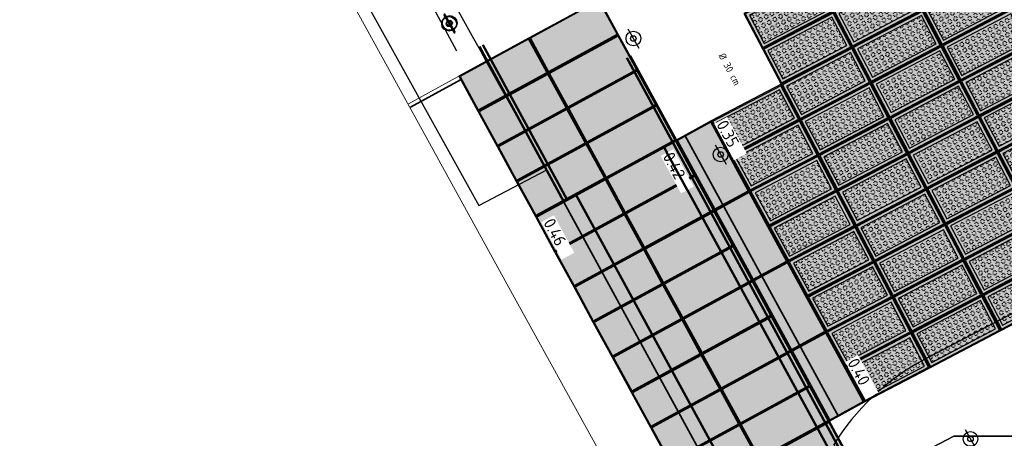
# Model space of a CAD drawing. Header units: metres. Extents: x 5472 to 110055, y 1070 to 521377.
# Tile 9 of 28: x 109157 to 109182, y 521074 to 521084. Entities that reach past the tile are written whole.
import ezdxf

# ---------------------------------------------------------------- set-up
doc = ezdxf.new("R2010")
doc.units = ezdxf.units.M
doc.linetypes.add('VH-OPSLUITBAND-SO', pattern=[10, 4, -2, 2, -2])
doc.linetypes.add('VH-OPSLUITBAND_80X200', pattern=[14, 8, -2, 2, -2])
for name, color, linetype, lineweight in [('B-WE-GR-BOOM_STAMDIAMETER-S', 90, 'Continuous', 25), ('B-WE-IE-MEUBILAIR_WEGMEUBILAIR-S', 7, 'Continuous', 25), ('B-WE-IE-TERREINAFSCHEIDING_KUNSTMATIG_RASTERHEKWERK-G', 20, 'IE-TERREINAFSCHEIDING_KUNSTMATIG-SO', 18), ('B-WE-VH-BEDRIJFSVLOERPLAAT_BETON_SIMBETON-A', 98, 'Continuous', 18), ('B-WE-VH-KANTVERHARDING_ASFALT-G', 1, 'Continuous', 18), ('N-WE-VH-BEDRIJFSVLOERPLAAT_BETON_SIMBETON-S', 148, 'Continuous', 25), ('N-WE-VH-HOOGTELABEL-T30', 160, 'Continuous', 35), ('N-WE-VH-KANTOPSLUITING_ACHTERKANTBAND-GD', 50, 'Continuous', 50), ('N-WE-VH-KANTOPSLUITING_OPSLUITBAND_100X200-G', 150, 'VH-OPSLUITBAND-SO', 35), ('N-WE-VH-KANTOPSLUITING_OPSLUITBAND_120X250-GD', 150, 'Continuous', 50), ('N-WE-VW-MARKERING_DWARS_DRIEHOEK-G', 7, 'VW-HAAIETAND50_L', 35), ('N-WE-VW-MARKERING_DWARS_OVERSTEEK_BLOKSTREEP-G', 7, 'VW-BLOK50', 50)]:
    doc.layers.add(name, color=color, linetype=linetype, lineweight=lineweight)
for name, color, linetype in [('M_banden', 6, 'Continuous'), ('M_bestaand hekwerk', 1, 'Continuous'), ('M_groen', 1, 'Continuous'), ('M_haag', 88, 'Continuous')]:
    doc.layers.add(name, color=color, linetype=linetype)
doc.styles.add('NLCS-ISO', font='NLCS-ISO.ttf')
doc.linetypes.add('IE-TERREINAFSCHEIDING-KUNSTMATIG-OPEN', pattern='A,7,-1.5,[67,NLCS.shx,S=0.75,R=0,X=0,Y=0],-1.5', length=10)
doc.linetypes.add('IE-TERREINAFSCHEIDING_KUNSTMATIG-SO', pattern='A,4,[82,NLCS.shx,S=0.75,R=90,X=0,Y=0],4,-2', length=10)
doc.linetypes.add('VW-BLOK50', pattern='A,0,-0.5,[148,NLCS.shx,S=1,R=0,X=-0.5,Y=0],-0.5', length=1)
doc.linetypes.add('VW-HAAIETAND50_L', pattern='A,0,-0.5,[150,NLCS.shx,S=1,R=0,X=-0.625,Y=-0.25],-0.5', length=1)

# ---------------------------------------------------------------- blocks, each defined once
blk = doc.blocks.new('SVH-SIMBETON_2X1_GRAS_WIT_PAS')
h = blk.add_hatch()
h.set_pattern_fill('AVH-SIMBETON GRASPLAAT', color=0, scale=0.16, pattern_type=2)
h.set_pattern_definition([(180, (0.1899456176, 0.23), (-1.959434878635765e-17, -0.16), [0.0198912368, -0.1401087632]), (135, (0.2223879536, 0.2083227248), (-0.159999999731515, 8.881784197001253e-18), [0.0198912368, -0.2063829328]), (90, (0.23, 0.1700543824), (-0.16, 9.797174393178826e-18), [0.0198912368, -0.1401087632]), (45, (0.2083227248, 0.1376120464), (0, 0.159999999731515), [0.0198912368, -0.2063829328]), (0, (0.1700543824, 0.13), (0, 0.16), [0.0198912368, -0.1401087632]), (315, (0.1376120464, 0.1516772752), (0.159999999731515, -4.440892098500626e-17), [0.0198912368, -0.2063829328]), (270, (0.13, 0.1899456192), (0.16, -2.939152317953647e-17), [0.0198912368, -0.1401087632]), (225, (0.1516772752, 0.2223879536), (-2.664535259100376e-17, -0.159999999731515), [0.0198912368, -0.2063829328])])
h.paths.add_polyline_path([(0.1, 0.1), (1.9, 0.1), (1.9, 0.8999999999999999), (0.09999999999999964, 0.9)])
at = {"layer": 'B-WE-VH-BEDRIJFSVLOERPLAAT_BETON_SIMBETON-A', "true_color": 0xf7f7f7, "transparency": 33554559}
h = blk.add_hatch(color=7, dxfattribs=at)
h.dxf.hatch_style = 1
h.paths.add_polyline_path([(0, 0), (2, 0), (2, 1), (0, 1)])
at = {"color": 0}
for points in [[(0, 0), (2, 0), (2, 1), (0, 1)], [(0.02499999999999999, 0.02499999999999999), (1.975, 0.02499999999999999), (1.975, 0.9750000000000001), (0.02500000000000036, 0.975)]]:
    blk.add_lwpolyline(points, close=True, dxfattribs=at)
at = {"layer": 'Defpoints', "color": 0}
blk.add_lwpolyline([(0.1, 0.1), (1.9, 0.1), (1.9, 0.8999999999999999), (0.09999999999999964, 0.9)], close=True, dxfattribs=at)
blk = doc.blocks.new('*U140')
h = blk.add_hatch()
h.set_pattern_fill('AVH-SIMBETON GRASPLAAT', color=0, scale=0.16, pattern_type=2)
h.set_pattern_definition([(180, (0.1160102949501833, 0.23), (-1.959434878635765e-17, -0.16), [0.0198912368, -0.1401087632]), (135, (0.1484526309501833, 0.2083227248), (-0.159999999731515, 8.881784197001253e-18), [0.0198912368, -0.2063829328]), (90, (0.1560646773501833, 0.1700543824), (-0.16, 9.797174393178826e-18), [0.0198912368, -0.1401087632]), (45, (0.1343874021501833, 0.1376120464), (0, 0.159999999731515), [0.0198912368, -0.2063829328]), (0, (0.09611905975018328, 0.13), (0, 0.16), [0.0198912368, -0.1401087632]), (315, (0.0636767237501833, 0.1516772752), (0.159999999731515, -4.440892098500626e-17), [0.0198912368, -0.2063829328]), (270, (0.05606467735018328, 0.1899456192), (0.16, -2.939152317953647e-17), [0.0198912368, -0.1401087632]), (225, (0.07774195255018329, 0.2223879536), (-2.664535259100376e-17, -0.159999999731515), [0.0198912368, -0.2063829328])])
h.paths.add_polyline_path([(0.1, 0.1), (1.871093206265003, 0.1), (1.85497147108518, 0.8999999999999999), (0.09999999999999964, 0.9)])
at = {"layer": 'B-WE-VH-BEDRIJFSVLOERPLAAT_BETON_SIMBETON-A', "true_color": 0xf7f7f7, "transparency": 33554559}
h = blk.add_hatch(color=7, dxfattribs=at)
h.dxf.hatch_style = 1
h.paths.add_polyline_path([(0, 0), (1.971093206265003, 0), (1.95497147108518, 1), (0, 1)])
at = {"color": 0}
for points in [[(0, 0), (1.971093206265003, 0), (1.95497147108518, 1), (0, 1)], [(0.02499999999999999, 0.02499999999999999), (1.946093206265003, 0.02499999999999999), (1.929971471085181, 0.9750000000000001), (0.02500000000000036, 0.975)]]:
    blk.add_lwpolyline(points, close=True, dxfattribs=at)
at = {"layer": 'Defpoints', "color": 0}
blk.add_lwpolyline([(0.1, 0.1), (1.871093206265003, 0.1), (1.85497147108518, 0.8999999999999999), (0.09999999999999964, 0.9)], close=True, dxfattribs=at)
blk = doc.blocks.new('*U141')
h = blk.add_hatch()
h.set_pattern_fill('AVH-SIMBETON GRASPLAAT', color=0, scale=0.16, pattern_type=2)
h.set_pattern_definition([(180, (0.08376682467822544, 0.23), (-1.959434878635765e-17, -0.16), [0.0198912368, -0.1401087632]), (135, (0.1162091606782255, 0.2083227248), (-0.159999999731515, 8.881784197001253e-18), [0.0198912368, -0.2063829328]), (90, (0.1238212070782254, 0.1700543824), (-0.16, 9.797174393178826e-18), [0.0198912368, -0.1401087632]), (45, (0.1021439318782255, 0.1376120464), (0, 0.159999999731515), [0.0198912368, -0.2063829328]), (0, (0.06387558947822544, 0.13), (0, 0.16), [0.0198912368, -0.1401087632]), (315, (0.03143325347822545, 0.1516772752), (0.159999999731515, -4.440892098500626e-17), [0.0198912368, -0.2063829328]), (270, (0.02382120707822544, 0.1899456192), (0.16, -2.939152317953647e-17), [0.0198912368, -0.1401087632]), (225, (0.04549848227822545, 0.2223879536), (-2.664535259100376e-17, -0.159999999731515), [0.0198912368, -0.2063829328])])
h.paths.add_polyline_path([(0.1, 0.1), (1.854971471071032, 0.1), (1.838849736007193, 0.8999999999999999), (0.09999999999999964, 0.9)])
at = {"layer": 'B-WE-VH-BEDRIJFSVLOERPLAAT_BETON_SIMBETON-A', "true_color": 0xf7f7f7, "transparency": 33554559}
h = blk.add_hatch(color=7, dxfattribs=at)
h.dxf.hatch_style = 1
h.paths.add_polyline_path([(0, 0), (1.954971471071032, 0), (1.938849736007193, 1), (0, 1)])
at = {"color": 0}
for points in [[(0, 0), (1.954971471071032, 0), (1.938849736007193, 1), (0, 1)], [(0.02499999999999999, 0.02499999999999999), (1.929971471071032, 0.02499999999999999), (1.913849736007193, 0.9750000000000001), (0.02500000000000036, 0.975)]]:
    blk.add_lwpolyline(points, close=True, dxfattribs=at)
at = {"layer": 'Defpoints', "color": 0}
blk.add_lwpolyline([(0.1, 0.1), (1.854971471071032, 0.1), (1.838849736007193, 0.8999999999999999), (0.09999999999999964, 0.9)], close=True, dxfattribs=at)
blk = doc.blocks.new('*U142')
h = blk.add_hatch()
h.set_pattern_fill('AVH-SIMBETON GRASPLAAT', color=0, scale=0.16, pattern_type=2)
h.set_pattern_definition([(180, (0.05152335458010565, 0.23), (-1.959434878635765e-17, -0.16), [0.0198912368, -0.1401087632]), (135, (0.08396569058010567, 0.2083227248), (-0.159999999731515, 8.881784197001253e-18), [0.0198912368, -0.2063829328]), (90, (0.09157773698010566, 0.1700543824), (-0.16, 9.797174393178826e-18), [0.0198912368, -0.1401087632]), (45, (0.06990046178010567, 0.1376120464), (0, 0.159999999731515), [0.0198912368, -0.2063829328]), (0, (0.03163211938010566, 0.13), (0, 0.16), [0.0198912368, -0.1401087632]), (315, (-0.0008102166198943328, 0.1516772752), (0.159999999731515, -4.440892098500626e-17), [0.0198912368, -0.2063829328]), (270, (-0.00842226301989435, 0.1899456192), (0.16, -2.939152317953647e-17), [0.0198912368, -0.1401087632]), (225, (0.01325501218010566, 0.2223879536), (-2.664535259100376e-17, -0.159999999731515), [0.0198912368, -0.2063829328])])
h.paths.add_polyline_path([(0.1, 0.1), (1.838849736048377, 0.1), (1.822728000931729, 0.8999999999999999), (0.09999999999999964, 0.9)])
at = {"layer": 'B-WE-VH-BEDRIJFSVLOERPLAAT_BETON_SIMBETON-A', "true_color": 0xf7f7f7, "transparency": 33554559}
h = blk.add_hatch(color=7, dxfattribs=at)
h.dxf.hatch_style = 1
h.paths.add_polyline_path([(0, 0), (1.938849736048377, 0), (1.922728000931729, 1), (0, 1)])
at = {"color": 0}
for points in [[(0, 0), (1.938849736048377, 0), (1.922728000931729, 1), (0, 1)], [(0.02499999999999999, 0.02499999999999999), (1.913849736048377, 0.02499999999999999), (1.897728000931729, 0.9750000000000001), (0.02500000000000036, 0.975)]]:
    blk.add_lwpolyline(points, close=True, dxfattribs=at)
at = {"layer": 'Defpoints', "color": 0}
blk.add_lwpolyline([(0.1, 0.1), (1.838849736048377, 0.1), (1.822728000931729, 0.8999999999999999), (0.09999999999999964, 0.9)], close=True, dxfattribs=at)
blk = doc.blocks.new('*U143')
h = blk.add_hatch()
h.set_pattern_fill('AVH-SIMBETON GRASPLAAT', color=0, scale=0.16, pattern_type=2)
h.set_pattern_definition([(180, (0.01926628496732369, 0.23), (-1.959434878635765e-17, -0.16), [0.0198912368, -0.1401087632]), (135, (0.0517086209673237, 0.2083227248), (-0.159999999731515, 8.881784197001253e-18), [0.0198912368, -0.2063829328]), (90, (0.05932066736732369, 0.1700543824), (-0.16, 9.797174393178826e-18), [0.0198912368, -0.1401087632]), (45, (0.03764339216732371, 0.1376120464), (0, 0.159999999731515), [0.0198912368, -0.2063829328]), (0, (-0.0006249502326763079, 0.13), (0, 0.16), [0.0198912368, -0.1401087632]), (315, (-0.0330672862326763, 0.1516772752), (0.159999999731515, -4.440892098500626e-17), [0.0198912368, -0.2063829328]), (270, (-0.04067933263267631, 0.1899456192), (0.16, -2.939152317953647e-17), [0.0198912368, -0.1401087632]), (225, (-0.0190020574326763, 0.2223879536), (-2.664535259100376e-17, -0.159999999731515), [0.0198912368, -0.2063829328])])
h.paths.add_polyline_path([(0.1, 0.1), (1.822728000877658, 0.1), (1.806592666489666, 0.8999999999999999), (0.09999999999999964, 0.9)])
at = {"layer": 'B-WE-VH-BEDRIJFSVLOERPLAAT_BETON_SIMBETON-A', "true_color": 0xf7f7f7, "transparency": 33554559}
h = blk.add_hatch(color=7, dxfattribs=at)
h.dxf.hatch_style = 1
h.paths.add_polyline_path([(0, 0), (1.922728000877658, 0), (1.906592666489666, 1), (0, 1)])
at = {"color": 0}
for points in [[(0, 0), (1.922728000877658, 0), (1.906592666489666, 1), (0, 1)], [(0.02499999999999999, 0.02499999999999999), (1.897728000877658, 0.02499999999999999), (1.881592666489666, 0.9750000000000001), (0.02500000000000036, 0.975)]]:
    blk.add_lwpolyline(points, close=True, dxfattribs=at)
at = {"layer": 'Defpoints', "color": 0}
blk.add_lwpolyline([(0.1, 0.1), (1.822728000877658, 0.1), (1.806592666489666, 0.8999999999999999), (0.09999999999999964, 0.9)], close=True, dxfattribs=at)
blk = doc.blocks.new('*U144')
h = blk.add_hatch()
h.set_pattern_fill('AVH-SIMBETON GRASPLAAT', color=0, scale=0.16, pattern_type=2)
h.set_pattern_definition([(180, (-0.01297664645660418, 0.23), (-1.959434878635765e-17, -0.16), [0.0198912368, -0.1401087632]), (135, (0.01946568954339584, 0.2083227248), (-0.159999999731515, 8.881784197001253e-18), [0.0198912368, -0.2063829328]), (90, (0.02707773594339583, 0.1700543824), (-0.16, 9.797174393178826e-18), [0.0198912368, -0.1401087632]), (45, (0.005400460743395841, 0.1376120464), (0, 0.159999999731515), [0.0198912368, -0.2063829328]), (0, (-0.03286788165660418, 0.13), (0, 0.16), [0.0198912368, -0.1401087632]), (315, (-0.06531021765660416, 0.1516772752), (0.159999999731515, -4.440892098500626e-17), [0.0198912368, -0.2063829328]), (270, (-0.07292226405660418, 0.1899456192), (0.16, -2.939152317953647e-17), [0.0198912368, -0.1401087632]), (225, (-0.05124498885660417, 0.2223879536), (-2.664535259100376e-17, -0.159999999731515), [0.0198912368, -0.2063829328])])
h.paths.add_polyline_path([(0.1, 0.1), (1.806627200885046, 0.1), (1.79045053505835, 0.8999999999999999), (0.09999999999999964, 0.9)])
at = {"layer": 'B-WE-VH-BEDRIJFSVLOERPLAAT_BETON_SIMBETON-A', "true_color": 0xf7f7f7, "transparency": 33554559}
h = blk.add_hatch(color=7, dxfattribs=at)
h.dxf.hatch_style = 1
h.paths.add_polyline_path([(0, 0), (1.906627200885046, 0), (1.89045053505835, 1), (0, 1)])
at = {"color": 0}
for points in [[(0, 0), (1.906627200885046, 0), (1.89045053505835, 1), (0, 1)], [(0.02499999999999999, 0.02499999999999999), (1.881627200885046, 0.02499999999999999), (1.86545053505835, 0.9750000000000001), (0.02500000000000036, 0.975)]]:
    blk.add_lwpolyline(points, close=True, dxfattribs=at)
at = {"layer": 'Defpoints', "color": 0}
blk.add_lwpolyline([(0.1, 0.1), (1.806627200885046, 0.1), (1.79045053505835, 0.8999999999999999), (0.09999999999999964, 0.9)], close=True, dxfattribs=at)
blk = doc.blocks.new('*U145')
h = blk.add_hatch()
h.set_pattern_fill('AVH-SIMBETON GRASPLAAT', color=0, scale=0.16, pattern_type=2)
h.set_pattern_definition([(180, (-0.04525046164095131, 0.23), (-1.959434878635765e-17, -0.16), [0.0198912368, -0.1401087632]), (135, (-0.0128081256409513, 0.2083227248), (-0.159999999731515, 8.881784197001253e-18), [0.0198912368, -0.2063829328]), (90, (-0.005196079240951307, 0.1700543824), (-0.16, 9.797174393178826e-18), [0.0198912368, -0.1401087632]), (45, (-0.02687335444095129, 0.1376120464), (0, 0.159999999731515), [0.0198912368, -0.2063829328]), (0, (-0.06514169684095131, 0.13), (0, 0.16), [0.0198912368, -0.1401087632]), (315, (-0.0975840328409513, 0.1516772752), (0.159999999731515, -4.440892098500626e-17), [0.0198912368, -0.2063829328]), (270, (-0.1051960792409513, 0.1899456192), (0.16, -2.939152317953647e-17), [0.0198912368, -0.1401087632]), (225, (-0.0835188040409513, 0.2223879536), (-2.664535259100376e-17, -0.159999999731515), [0.0198912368, -0.2063829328])])
h.paths.add_polyline_path([(0.1, 0.1), (1.79045053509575, 0.1), (1.774353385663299, 0.8999999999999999), (0.09999999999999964, 0.9)])
at = {"layer": 'B-WE-VH-BEDRIJFSVLOERPLAAT_BETON_SIMBETON-A', "true_color": 0xf7f7f7, "transparency": 33554559}
h = blk.add_hatch(color=7, dxfattribs=at)
h.dxf.hatch_style = 1
h.paths.add_polyline_path([(0, 0), (1.89045053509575, 0), (1.874353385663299, 1), (0, 1)])
at = {"color": 0}
for points in [[(0, 0), (1.89045053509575, 0), (1.874353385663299, 1), (0, 1)], [(0.02499999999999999, 0.02499999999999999), (1.86545053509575, 0.02499999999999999), (1.849353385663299, 0.9750000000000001), (0.02500000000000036, 0.975)]]:
    blk.add_lwpolyline(points, close=True, dxfattribs=at)
at = {"layer": 'Defpoints', "color": 0}
blk.add_lwpolyline([(0.1, 0.1), (1.79045053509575, 0.1), (1.774353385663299, 0.8999999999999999), (0.09999999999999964, 0.9)], close=True, dxfattribs=at)
blk = doc.blocks.new('*U146')
h = blk.add_hatch()
h.set_pattern_fill('AVH-SIMBETON GRASPLAAT', color=0, scale=0.16, pattern_type=2)
h.set_pattern_definition([(180, (-0.07749393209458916, 0.23), (-1.959434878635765e-17, -0.16), [0.0198912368, -0.1401087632]), (135, (-0.04505159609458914, 0.2083227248), (-0.159999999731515, 8.881784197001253e-18), [0.0198912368, -0.2063829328]), (90, (-0.03743954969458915, 0.1700543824), (-0.16, 9.797174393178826e-18), [0.0198912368, -0.1401087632]), (45, (-0.05911682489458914, 0.1376120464), (0, 0.159999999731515), [0.0198912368, -0.2063829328]), (0, (-0.09738516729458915, 0.13), (0, 0.16), [0.0198912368, -0.1401087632]), (315, (-0.1298275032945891, 0.1516772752), (0.159999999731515, -4.440892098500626e-17), [0.0198912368, -0.2063829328]), (270, (-0.1374395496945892, 0.1899456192), (0.16, -2.939152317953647e-17), [0.0198912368, -0.1401087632]), (225, (-0.1157622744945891, 0.2223879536), (-2.664535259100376e-17, -0.159999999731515), [0.0198912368, -0.2063829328])])
h.paths.add_polyline_path([(0.1, 0.1), (1.774353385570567, 0.1), (1.758207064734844, 0.8999999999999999), (0.09999999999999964, 0.9)])
at = {"layer": 'B-WE-VH-BEDRIJFSVLOERPLAAT_BETON_SIMBETON-A', "true_color": 0xf7f7f7, "transparency": 33554559}
h = blk.add_hatch(color=7, dxfattribs=at)
h.dxf.hatch_style = 1
h.paths.add_polyline_path([(0, 0), (1.874353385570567, 0), (1.858207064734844, 1), (0, 1)])
at = {"color": 0}
for points in [[(0, 0), (1.874353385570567, 0), (1.858207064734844, 1), (0, 1)], [(0.02499999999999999, 0.02499999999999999), (1.849353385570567, 0.02499999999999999), (1.833207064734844, 0.9750000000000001), (0.02500000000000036, 0.975)]]:
    blk.add_lwpolyline(points, close=True, dxfattribs=at)
at = {"layer": 'Defpoints', "color": 0}
blk.add_lwpolyline([(0.1, 0.1), (1.774353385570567, 0.1), (1.758207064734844, 0.8999999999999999), (0.09999999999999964, 0.9)], close=True, dxfattribs=at)
blk = doc.blocks.new('*U147')
h = blk.add_hatch()
h.set_pattern_fill('AVH-SIMBETON GRASPLAAT', color=0, scale=0.16, pattern_type=2)
h.set_pattern_definition([(180, (-0.1097332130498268, 0.23), (-1.959434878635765e-17, -0.16), [0.0198912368, -0.1401087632]), (135, (-0.07729087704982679, 0.2083227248), (-0.159999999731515, 8.881784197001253e-18), [0.0198912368, -0.2063829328]), (90, (-0.0696788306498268, 0.1700543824), (-0.16, 9.797174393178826e-18), [0.0198912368, -0.1401087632]), (45, (-0.09135610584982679, 0.1376120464), (0, 0.159999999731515), [0.0198912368, -0.2063829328]), (0, (-0.1296244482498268, 0.13), (0, 0.16), [0.0198912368, -0.1401087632]), (315, (-0.1620667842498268, 0.1516772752), (0.159999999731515, -4.440892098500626e-17), [0.0198912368, -0.2063829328]), (270, (-0.1696788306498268, 0.1899456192), (0.16, -2.939152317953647e-17), [0.0198912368, -0.1401087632]), (225, (-0.1480015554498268, 0.2223879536), (-2.664535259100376e-17, -0.159999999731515), [0.0198912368, -0.2063829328])])
h.paths.add_polyline_path([(0.1, 0.1), (1.758207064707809, 0.1), (1.742114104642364, 0.8999999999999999), (0.09999999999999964, 0.9)])
at = {"layer": 'B-WE-VH-BEDRIJFSVLOERPLAAT_BETON_SIMBETON-A', "true_color": 0xf7f7f7, "transparency": 33554559}
h = blk.add_hatch(color=7, dxfattribs=at)
h.dxf.hatch_style = 1
h.paths.add_polyline_path([(0, 0), (1.858207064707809, 0), (1.842114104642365, 1), (0, 1)])
at = {"color": 0}
for points in [[(0, 0), (1.858207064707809, 0), (1.842114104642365, 1), (0, 1)], [(0.02499999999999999, 0.02499999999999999), (1.833207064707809, 0.02499999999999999), (1.817114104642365, 0.9750000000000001), (0.02500000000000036, 0.975)]]:
    blk.add_lwpolyline(points, close=True, dxfattribs=at)
at = {"layer": 'Defpoints', "color": 0}
blk.add_lwpolyline([(0.1, 0.1), (1.758207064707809, 0.1), (1.742114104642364, 0.8999999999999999), (0.09999999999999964, 0.9)], close=True, dxfattribs=at)
blk = doc.blocks.new('SVH-SIMBETON_2X1_VLAK_WIT')
at = {"layer": 'B-WE-VH-BEDRIJFSVLOERPLAAT_BETON_SIMBETON-A', "true_color": 0xf7f7f7, "transparency": 33554559}
h = blk.add_hatch(color=7, dxfattribs=at)
h.dxf.hatch_style = 1
h.paths.add_polyline_path([(0, 0), (2, 0), (2, 1), (0, 1)])
at = {"color": 0}
for points in [[(0, 0), (2, 0), (2, 1), (0, 1)], [(0.02499999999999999, 0.02499999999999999), (1.975, 0.02499999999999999), (1.975, 0.9750000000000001), (0.02500000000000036, 0.975)]]:
    blk.add_lwpolyline(points, close=True, dxfattribs=at)
blk = doc.blocks.new('SVH-SIMBETON_2X1_VLAK_ROOD')
at = {"layer": 'B-WE-VH-BEDRIJFSVLOERPLAAT_BETON_SIMBETON-A', "true_color": 0x90504e, "transparency": 33554559}
h = blk.add_hatch(color=15, dxfattribs=at)
h.dxf.hatch_style = 1
h.paths.add_polyline_path([(0, 0), (2, 0), (2, 1), (0, 1)])
at = {"color": 0}
for points in [[(0, 0), (2, 0), (2, 1), (0, 1)], [(0.02499999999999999, 0.02499999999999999), (1.975, 0.02499999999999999), (1.975, 0.9750000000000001), (0.02500000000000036, 0.975)]]:
    blk.add_lwpolyline(points, close=True, dxfattribs=at)
blk = doc.blocks.new('SIE-WEG_VERKEERSBORD_PAAL')
blk.add_line((-0.09143996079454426, 8.445749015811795e-05), (0.09143996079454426, -8.445749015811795e-05))
for radius in [0.06095999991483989, 0.02272038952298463]:
    blk.add_circle((1.090049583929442e-10, 1.453399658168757e-10), radius)
at = {"style": 'NLCS-ISO'}
blk.add_attdef('VERKEERSBORD', (0.06107149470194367, 0.06148789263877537), '', height=0.12192, dxfattribs=at)

msp = doc.modelspace()

# ---------------------------------------------------------------- linework, layer by layer
at = {"layer": 'B-WE-IE-TERREINAFSCHEIDING_KUNSTMATIG_RASTERHEKWERK-G', "color": 20, "linetype": 'IE-TERREINAFSCHEIDING-KUNSTMATIG-OPEN', "lineweight": -3, "transparency": 33554687}
msp.add_lwpolyline([(109168.287, 521083.2790000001), (109163.4300000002, 521092.3140000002), (109158.0240000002, 521102.094), (109150.6970000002, 521115.6150000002), (109146.5279999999, 521123.398), (109141.1290000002, 521133.1940000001)], dxfattribs=at)
at = {"layer": 'M_banden', "transparency": 33554687}
for points in [[(109172.6950545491, 521078.8906957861, 7.140837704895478e-07), (109172.695041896, 521078.8906842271)], [(109173.7277414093, 521076.9965452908, 7.140837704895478e-07), (109173.7277287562, 521076.9965337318)], [(109174.7604282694, 521075.1023947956, 7.140837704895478e-07), (109174.7604156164, 521075.1023832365)]]:
    msp.add_lwpolyline(points, format="xyb", dxfattribs=at)
at = {"layer": 'M_bestaand hekwerk', "transparency": 33554687}
msp.add_lwpolyline([(109180.7, 521073.6560000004), (109185.624, 521073.6560000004), (109201.326, 521077.6040000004), (109206.231, 521080.4700000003), (109209.9460000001, 521083.9020000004), (109216.867, 521089.9020000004), (109224.152, 521093.0840000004), (109231.425902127, 521095.9387137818)], dxfattribs=at)
at = {"layer": 'M_groen', "transparency": 33554687}
msp.add_lwpolyline([(109185.4579676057, 521059.2248627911), (109210.079, 521073.1890000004), (109219.713, 521089.0840000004), (109225.2241446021, 521085.7205224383), (109231.425902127, 521095.9387137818), (109224.152, 521093.0840000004), (109216.867, 521089.9020000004), (109209.9460000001, 521083.9020000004), (109206.231, 521080.4700000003), (109201.326, 521077.6040000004), (109185.624, 521073.6560000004), (109180.7, 521073.6560000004), (109178.2816422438, 521072.3876527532)], close=True, dxfattribs=at)
for points in [[(109199.775328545, 521085.9643519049), (109179.9035221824, 521075.5422583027, 0.1288748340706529), (109177.7018603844, 521073.4424306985), (109177.7054982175, 521073.4444140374), (109178.2816422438, 521072.387652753), (109180.7, 521073.6560000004), (109185.624, 521073.6560000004)], [(109171.1460148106, 521081.7319128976, 3.172498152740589e-07), (109171.1460091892, 521081.7319077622)], [(109171.6623582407, 521080.78483765, 3.172498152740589e-07), (109171.6623526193, 521080.7848325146)], [(109172.6950451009, 521078.8906871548, 3.172498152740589e-07), (109172.6950394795, 521078.8906820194)], [(109173.7277319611, 521076.9965366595, 3.172498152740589e-07), (109173.7277263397, 521076.9965315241)], [(109174.7604188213, 521075.1023861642, 3.172498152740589e-07), (109174.7604131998, 521075.1023810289)]]:
    msp.add_lwpolyline(points, format="xyb", dxfattribs=at)
at = {"layer": 'M_haag', "transparency": 33554687}
msp.add_lwpolyline([(109152.9119999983, 521108.2200000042), (109157.8224999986, 521099.3425000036), (109160.2777499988, 521094.9037500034), (109162.7329999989, 521090.4650000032), (109165.9726647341, 521084.6081374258), (109168.8410390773, 521079.4225161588), (109170.5380309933, 521080.3150443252, -0.00445254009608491), (109165.2833688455, 521089.8797059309, -0.0002296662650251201), (109158.6091922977, 521102.1761302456), (109158.2460039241, 521102.8460379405, -7.355282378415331e-05), (109156.1111204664, 521106.7854882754)], format="xyb", dxfattribs=at)
at = {"layer": 'N-WE-VH-KANTOPSLUITING_ACHTERKANTBAND-GD', "transparency": 33554687, "flags": 128}
for points in [[(109171.0399785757, 521079.5784089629), (109168.9429517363, 521083.4399233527)], [(109173.6763166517, 521081.0100938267), (109172.5317762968, 521083.1176772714)], [(109178.2760795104, 521072.5399826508), (109173.6763166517, 521081.0100938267)]]:
    msp.add_lwpolyline(points, dxfattribs=at)
at = {"layer": 'N-WE-VH-KANTOPSLUITING_ACHTERKANTBAND-GD', "linetype": 'VH-OPSLUITBAND_80X200', "lineweight": 18, "transparency": 33554687}
msp.add_lwpolyline([(109168.3374408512, 521082.6552090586), (109167.0815515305, 521081.9643350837)], dxfattribs=at)
at = {"layer": 'N-WE-VH-KANTOPSLUITING_OPSLUITBAND_100X200-G', "transparency": 33554687}
msp.add_line((109168.3856399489, 521082.5675914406), (109167.1297506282, 521081.8767174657), dxfattribs=at)
at = {"layer": 'N-WE-VH-KANTOPSLUITING_OPSLUITBAND_120X250-GD', "transparency": 33554687, "flags": 128}
for points in [[(109170.9521006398, 521079.5306861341), (109168.8547153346, 521083.3928606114)], [(109173.7641158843, 521081.0579615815), (109172.6196542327, 521083.1654001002)], [(109178.3639574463, 521072.5877054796), (109173.7641158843, 521081.0579615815)]]:
    msp.add_lwpolyline(points, dxfattribs=at)

# ---------------------------------------------------------------- block references
at = {"layer": 'B-WE-IE-MEUBILAIR_WEGMEUBILAIR-S', "transparency": 33554687, "xscale": 3, "yscale": 3, "zscale": 3, "rotation": 300.0000000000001}
for p in [(109168.096, 521083.963), (109168.113, 521083.985), (109172.698, 521083.597), (109181.115, 521073.587)]:
    msp.add_blockref('SIE-WEG_VERKEERSBORD_PAAL', p, dxfattribs=at)
at = {"layer": 'N-WE-VH-BEDRIJFSVLOERPLAAT_BETON_SIMBETON-S', "transparency": 33554687}
for name, p, rotation in [('SVH-SIMBETON_2X1_GRAS_WIT_PAS', (109180.3948831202, 521083.4236718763), 27.67549787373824), ('SVH-SIMBETON_2X1_GRAS_WIT_PAS', (109175.9235870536, 521083.3370030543), 27.67549787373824), ('SVH-SIMBETON_2X1_GRAS_WIT_PAS', (109178.1592350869, 521083.3803374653), 27.67549787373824), ('SVH-SIMBETON_2X1_VLAK_ROOD', (109171.8494019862, 521084.569922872), 208.5991252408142), ('SVH-SIMBETON_2X1_GRAS_WIT_PAS', (109176.3880504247, 521082.4514107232), 27.67549787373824), ('SVH-SIMBETON_2X1_GRAS_WIT_PAS', (109178.623698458, 521082.4947451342), 27.67549787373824), ('SVH-SIMBETON_2X1_GRAS_WIT_PAS', (109180.8593464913, 521082.5380795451), 27.67549787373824), ('SVH-SIMBETON_2X1_VLAK_ROOD', (109170.0934214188, 521083.6125659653), 208.5991252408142), ('SVH-SIMBETON_2X1_VLAK_ROOD', (109172.3280804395, 521083.6919325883), 208.5991252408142), ('SVH-SIMBETON_2X1_GRAS_WIT_PAS', (109176.8525137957, 521081.5658183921), 27.67549787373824), ('SVH-SIMBETON_2X1_GRAS_WIT_PAS', (109179.088161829, 521081.609152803), 27.67549787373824), ('SVH-SIMBETON_2X1_GRAS_WIT_PAS', (109181.3238098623, 521081.652487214), 27.67549787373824), ('SVH-SIMBETON_2X1_VLAK_ROOD', (109172.8067588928, 521082.8139423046), 208.5991252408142), ('SVH-SIMBETON_2X1_VLAK_ROOD', (109170.572099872, 521082.7345756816), 208.5991252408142), ('SVH-SIMBETON_2X1_GRAS_WIT_PAS', (109179.5526252, 521080.7235604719), 27.67549787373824), ('SVH-SIMBETON_2X1_GRAS_WIT_PAS', (109181.7882732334, 521080.7668948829), 27.67549787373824), ('*U140', (109176.3880504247, 521082.4514107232), 207.6754978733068), ('SVH-SIMBETON_2X1_GRAS_WIT_PAS', (109177.3169771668, 521080.6802260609), 27.67549787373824), ('SVH-SIMBETON_2X1_VLAK_ROOD', (109171.0507783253, 521081.8565853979), 208.5991252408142), ('SVH-SIMBETON_2X1_VLAK_WIT', (109173.7641158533, 521081.0579616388), 298.5991252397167), ('*U141', (109176.8525137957, 521081.5658183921), 207.6754978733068), ('SVH-SIMBETON_2X1_GRAS_WIT_PAS', (109177.7814405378, 521079.7946337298), 27.67549787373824), ('SVH-SIMBETON_2X1_GRAS_WIT_PAS', (109180.0170885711, 521079.8379681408), 27.67549787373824), ('SVH-SIMBETON_2X1_GRAS_WIT_PAS', (109182.2527366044, 521079.8813025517), 27.67549787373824), ('SVH-SIMBETON_2X1_VLAK_ROOD', (109173.7641157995, 521081.0579617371), 208.5991252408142), ('*U142', (109177.3169771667, 521080.680226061), 207.6754978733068), ('SVH-SIMBETON_2X1_GRAS_WIT_PAS', (109178.2459039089, 521078.9090413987), 27.67549787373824), ('SVH-SIMBETON_2X1_GRAS_WIT_PAS', (109180.4815519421, 521078.9523758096), 27.67549787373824), ('SVH-SIMBETON_2X1_VLAK_ROOD', (109172.008135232, 521080.1006048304), 208.5991252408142), ('SVH-SIMBETON_2X1_VLAK_ROOD', (109174.2427942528, 521080.1799714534), 208.5991252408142), ('SVH-SIMBETON_2X1_GRAS_WIT_PAS', (109178.7103672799, 521078.0234490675), 27.67549787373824), ('SVH-SIMBETON_2X1_GRAS_WIT_PAS', (109180.9460153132, 521078.0667834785), 27.67549787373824), ('SVH-SIMBETON_2X1_VLAK_WIT', (109174.7214728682, 521079.3019808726), 298.5991252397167), ('*U143', (109177.7814405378, 521079.7946337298), 207.6754978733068), ('SVH-SIMBETON_2X1_VLAK_ROOD', (109172.4868136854, 521079.2226145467), 208.5991252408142), ('SVH-SIMBETON_2X1_VLAK_ROOD', (109174.7214727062, 521079.3019811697), 208.5991252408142), ('*U144', (109178.2459039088, 521078.9090413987), 207.6754978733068), ('SVH-SIMBETON_2X1_GRAS_WIT_PAS', (109179.1748306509, 521077.1378567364), 27.67549787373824), ('SVH-SIMBETON_2X1_GRAS_WIT_PAS', (109181.4104786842, 521077.1811911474), 27.67549787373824), ('SVH-SIMBETON_2X1_VLAK_ROOD', (109172.9654921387, 521078.344624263), 208.5991252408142), ('SVH-SIMBETON_2X1_VLAK_ROOD', (109175.2001511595, 521078.423990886), 208.5991252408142), ('SVH-SIMBETON_2X1_GRAS_WIT_PAS', (109181.8749420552, 521076.2955988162), 27.67549787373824), ('SVH-SIMBETON_2X1_VLAK_WIT', (109175.6787053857, 521077.5462284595), 298.5991252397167), ('*U145', (109178.7103672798, 521078.0234490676), 207.6754978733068), ('SVH-SIMBETON_2X1_GRAS_WIT_PAS', (109179.6392940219, 521076.2522644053), 27.67549787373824), ('SVH-SIMBETON_2X1_VLAK_ROOD', (109173.444170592, 521077.4666339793), 208.5991252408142), ('SVH-SIMBETON_2X1_VLAK_ROOD', (109175.6788296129, 521077.5460006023), 208.5991252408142), ('*U146', (109179.1748306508, 521077.1378567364), 207.6754978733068), ('SVH-SIMBETON_2X1_GRAS_WIT_PAS', (109180.1037573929, 521075.3666720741), 27.67549787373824), ('SVH-SIMBETON_2X1_VLAK_ROOD', (109176.1575080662, 521076.6680103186), 208.5991252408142), ('SVH-SIMBETON_2X1_VLAK_ROOD', (109173.9228490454, 521076.5886436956), 208.5991252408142), ('SVH-SIMBETON_2X1_VLAK_WIT', (109176.6368029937, 521075.7888379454), 298.5991252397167), ('*U147', (109179.6392940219, 521076.2522644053), 207.6754978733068), ('SVH-SIMBETON_2X1_VLAK_ROOD', (109174.4015274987, 521075.7106534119), 208.5991252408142), ('SVH-SIMBETON_2X1_VLAK_ROOD', (109176.6361865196, 521075.7900200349), 208.5991252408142), ('SVH-SIMBETON_2X1_VLAK_ROOD', (109177.1148649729, 521074.9120297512), 208.5991252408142), ('SVH-SIMBETON_2X1_VLAK_ROOD', (109174.8802059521, 521074.8326631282), 208.5991252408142), ('SVH-SIMBETON_2X1_VLAK_ROOD', (109175.3588844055, 521073.9546728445), 208.5991252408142), ('SVH-SIMBETON_2X1_VLAK_ROOD', (109177.5935434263, 521074.0340394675), 208.5991252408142)]:
    msp.add_blockref(name, p, dxfattribs=dict(at, rotation=rotation))

# ---------------------------------------------------------------- texts
at = {"layer": 'B-WE-GR-BOOM_STAMDIAMETER-S', "linetype": 'ByBlock', "transparency": 33554687, "insert": (109174.818, 521083.17), "char_height": 0.18, "attachment_point": 7, "rotation": 298, "style": 'NLCS-ISO'}
msp.add_mtext('{\\fNLCS-ISO|b0|i0|c0|p34;%%c 30 cm}', dxfattribs=at)

# ---------------------------------------------------------------- next in the draw order: texts
at = {"layer": 'N-WE-VH-HOOGTELABEL-T30', "transparency": 33554687, "char_height": 0.3, "attachment_point": 7, "rotation": 298.4092796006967, "style": 'NLCS-ISO', "bg_fill": 3, "box_fill_scale": 1.1, "bg_fill_color": 256, "bg_fill_transparency": 0}
for s, insert, width in [('0.35', (109174.7602347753, 521081.4504127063), 0.975937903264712), ('0.42', (109173.4208023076, 521080.6495385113), 1.006087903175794), ('0.46', (109170.4401910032, 521078.9951457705), 1.006087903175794), ('0.40', (109178.030607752, 521075.4990248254), 1.006087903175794)]:
    msp.add_mtext(s, dxfattribs=dict(at, insert=insert, width=width))

# ---------------------------------------------------------------- next in the draw order: linework, layer by layer
at = {"layer": 'B-WE-VH-KANTVERHARDING_ASFALT-G', "color": 1, "linetype": 'Continuous', "lineweight": 18, "transparency": 33554687}
msp.add_lwpolyline([(109177.5950000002, 521062.98), (109173.841, 521069.6660000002), (109169.682, 521077.202), (109166.8790000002, 521082.3160000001), (109161.75, 521091.6340000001), (109156.3960000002, 521101.3199999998), (109149.0860000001, 521114.5839999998), (109144.8339999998, 521122.3160000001)], dxfattribs=at)
at = {"layer": 'N-WE-VW-MARKERING_DWARS_DRIEHOEK-G', "ltscale": 5, "transparency": 33554687}
for points in [[(109177.8181638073, 521074.1443128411), (109173.9836133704, 521081.1776313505)], [(109170.9545468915, 521079.5261906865), (109176.6986883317, 521068.990307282)]]:
    msp.add_lwpolyline(points, dxfattribs=at)
at = {"layer": 'N-WE-VW-MARKERING_DWARS_OVERSTEEK_BLOKSTREEP-G', "ltscale": 5, "transparency": 33554687, "flags": 128}
for points in [[(109173.4568192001, 521080.8904242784), (109179.2009606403, 521070.354540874)], [(109171.2618434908, 521079.6937281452), (109177.005984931, 521069.1578447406)]]:
    msp.add_lwpolyline(points, dxfattribs=at)

# ---------------------------------------------------------------- next in the draw order: block references
at = {"layer": 'B-WE-IE-MEUBILAIR_WEGMEUBILAIR-S', "transparency": 33554687, "xscale": 3, "yscale": 3, "zscale": 3, "rotation": 300.0000000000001}
msp.add_blockref('SIE-WEG_VERKEERSBORD_PAAL', (109174.877, 521080.697), dxfattribs=at)
at = {"layer": 'N-WE-VH-BEDRIJFSVLOERPLAAT_BETON_SIMBETON-S', "transparency": 33554687, "rotation": 208.5991252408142}
for p in [(109173.2854373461, 521081.9359520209), (109171.5294567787, 521080.9785951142)]:
    msp.add_blockref('SVH-SIMBETON_2X1_VLAK_ROOD', p, dxfattribs=at)

doc.saveas('drawing.dxf')
